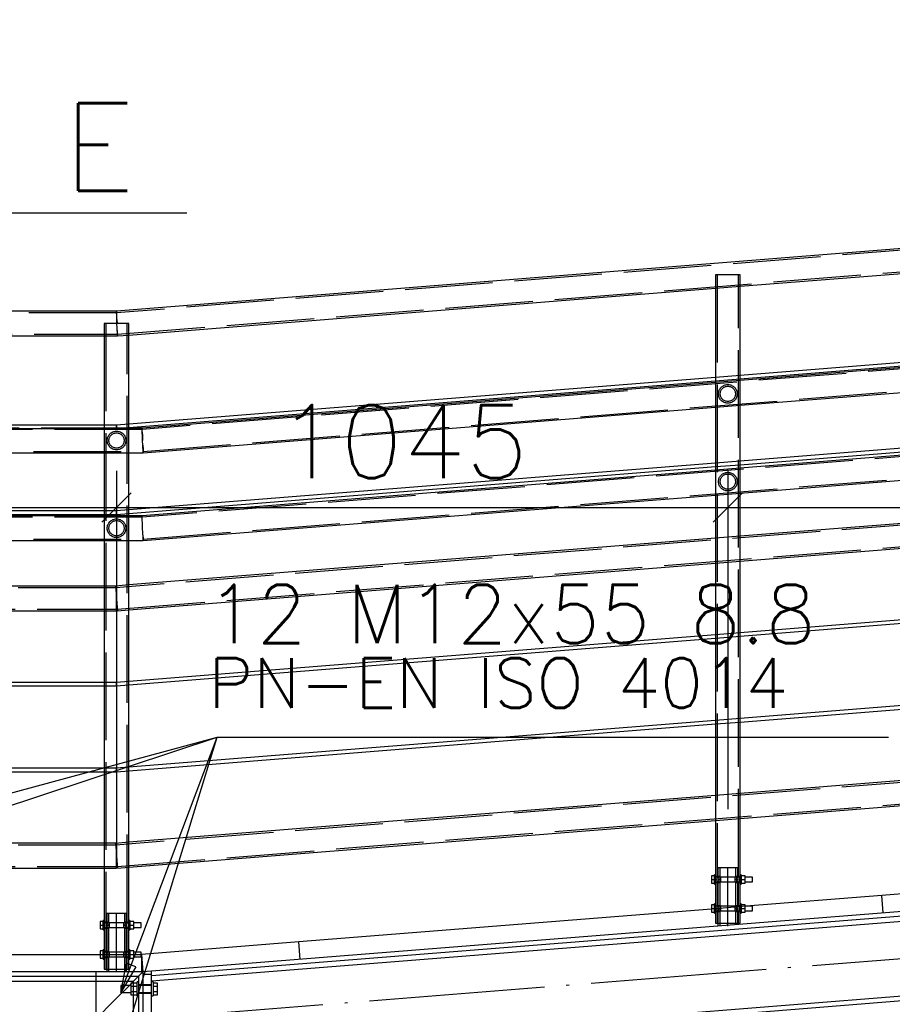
# Paper-space layout '450x700' of a CAD drawing. Header units: millimetres. Extents: x 0 to 420, y 0 to 695.
# Tile 62 of 86: x 231 to 261, y 418 to 451. Entities that reach past the tile are written whole.
import ezdxf

# ---------------------------------------------------------------- set-up
doc = ezdxf.new("R2010")
doc.units = ezdxf.units.MM
doc.linetypes.add('ACAD_ISO02W100', pattern=[15, 12, -3])
doc.linetypes.add('ACAD_ISO04W100', pattern=[30, 24, -3, 0, -3])
doc.layers.get('0').update_dxf_attribs({"linetype": 'CONTINUOUS'})
doc.layers.add('AS_DIM_ON', color=7, linetype='CONTINUOUS')
doc.layers.add('AS_INS_ON', color=7, linetype='CONTINUOUS')
doc.styles.add('PB_CalloutText_Small', font='txt.shx', dxfattribs={"height": 3})
doc.styles.add('ROMANS', font='romans')
doc.styles.add('Simplex.shx', font='simplex.shx', dxfattribs={"height": 2})

psp = doc.layouts.new('450x700')

# ---------------------------------------------------------------- linework, layer by layer
at = {"linetype": 'Continuous', "ltscale": 0.25}
for p, q in [((359.11, 451.3), (234.11, 441.333)), ((255.434, 442.183), (275.386, 443.774)), ((255.434, 439.136), (255.434, 442.183)), ((234.534, 440.516), (254.586, 442.115)), ((254.586, 442.115), (254.586, 439.068)), ((234.11, 441.333), (205.01, 441.333)), ((234.111, 441.301), (234.11, 441.333)), ((234.115, 441.209), (234.111, 441.301)), ((234.115, 441.209), (234.113, 441.247)), ((234.12, 441.071), (234.115, 441.209)), ((234.12, 441.071), (234.116, 441.168)), ((234.126, 440.909), (234.12, 441.071)), ((234.126, 440.909), (234.12, 441.071)), ((220.205, 440.485), (233.686, 440.485)), ((233.686, 440.485), (233.686, 437.436)), ((234.534, 437.47), (234.534, 440.516)), ((275.386, 440.727), (255.434, 439.136)), ((255.434, 439.016), (275.386, 440.607)), ((275.386, 440.554), (255.434, 438.963)), ((255.434, 438.113), (275.386, 439.704)), ((254.586, 439.068), (234.534, 437.47)), ((234.534, 437.349), (254.586, 438.948)), ((254.586, 438.896), (234.986, 437.333)), ((254.586, 438.948), (254.586, 436.135)), ((255.434, 436.203), (255.434, 439.016)), ((235.02, 436.485), (254.586, 438.045)), ((275.386, 437.794), (255.434, 436.203)), ((233.686, 437.436), (220.205, 437.436)), ((255.434, 436.082), (275.386, 437.673)), ((275.386, 437.554), (255.434, 435.963)), ((220.205, 437.316), (233.686, 437.316)), ((233.686, 437.316), (233.686, 434.502)), ((234.534, 434.536), (234.534, 437.349)), ((234.986, 437.333), (234.534, 437.333)), ((234.987, 437.301), (234.986, 437.333)), ((234.991, 437.209), (234.987, 437.301)), ((234.991, 437.209), (234.987, 437.301)), ((234.996, 437.071), (234.991, 437.209)), ((235.003, 436.909), (234.996, 437.071)), ((235.009, 436.747), (235.003, 436.909)), ((235.009, 436.747), (235.003, 436.909)), ((235.015, 436.609), (235.009, 436.747)), ((220.205, 436.485), (233.686, 436.485)), ((234.534, 436.485), (235.019, 436.485)), ((235.018, 436.517), (235.015, 436.609)), ((235.017, 436.56), (235.015, 436.609)), ((235.015, 436.609), (235.018, 436.517)), ((235.018, 436.517), (235.02, 436.485)), ((235.019, 436.485), (235.018, 436.517)), ((255.434, 435.113), (275.386, 436.704)), ((254.586, 436.135), (234.534, 434.536)), ((255.434, 433.635), (255.434, 436.082)), ((234.534, 434.416), (254.586, 436.015)), ((254.586, 435.896), (234.986, 434.333)), ((254.586, 436.015), (254.586, 433.567)), ((275.386, 435.226), (255.434, 433.635)), ((235.02, 433.485), (254.586, 435.045)), ((233.686, 434.502), (220.205, 434.502)), ((220.205, 434.382), (233.686, 434.382)), ((233.686, 434.382), (233.686, 431.933)), ((234.534, 431.968), (234.534, 434.416)), ((233.686, 434.333), (220.205, 434.333)), ((234.986, 434.333), (234.534, 434.333)), ((234.987, 434.301), (234.986, 434.333)), ((234.991, 434.209), (234.987, 434.301)), ((234.991, 434.209), (234.987, 434.301)), ((234.996, 434.071), (234.991, 434.209)), ((235.003, 433.909), (234.996, 434.071)), ((255.434, 432.784), (275.386, 434.375)), ((235.009, 433.747), (235.003, 433.909)), ((235.009, 433.747), (235.003, 433.909)), ((235.015, 433.609), (235.009, 433.747)), ((220.205, 433.485), (233.686, 433.485)), ((254.586, 433.567), (234.534, 431.968)), ((234.534, 433.485), (235.019, 433.485)), ((235.018, 433.517), (235.015, 433.609)), ((235.017, 433.56), (235.015, 433.609)), ((235.015, 433.609), (235.018, 433.517)), ((235.018, 433.531), (235.017, 433.56)), ((235.018, 433.517), (235.02, 433.485)), ((235.019, 433.485), (235.018, 433.517)), ((234.534, 431.117), (254.586, 432.716)), ((254.586, 432.716), (254.586, 430.268)), ((255.434, 430.336), (255.434, 432.784)), ((233.686, 431.933), (220.205, 431.933)), ((275.386, 431.927), (255.434, 430.336)), ((255.434, 430.216), (275.386, 431.807)), ((220.205, 431.085), (233.686, 431.085)), ((233.686, 431.085), (233.686, 428.636)), ((234.534, 428.67), (234.534, 431.117)), ((254.586, 430.268), (234.534, 428.67)), ((234.534, 428.549), (254.586, 430.148)), ((254.586, 430.148), (254.586, 427.335)), ((255.434, 427.403), (255.434, 430.216)), ((275.386, 428.994), (255.434, 427.403)), ((359.709, 428.676), (235.31, 418.757)), ((255.434, 427.282), (275.386, 428.873)), ((233.686, 428.636), (220.205, 428.636)), ((220.205, 428.516), (233.686, 428.516)), ((233.686, 428.516), (233.686, 425.702)), ((234.534, 425.736), (234.534, 428.549)), ((235.31, 418.608), (359.709, 428.528)), ((254.586, 427.335), (234.534, 425.736)), ((234.534, 425.616), (254.586, 427.215)), ((254.586, 427.215), (254.586, 424.767)), ((255.434, 424.835), (255.434, 427.282)), ((275.386, 426.426), (255.434, 424.835)), ((233.686, 425.702), (220.205, 425.702)), ((220.205, 425.582), (233.686, 425.582)), ((233.686, 425.582), (233.686, 423.133)), ((234.534, 423.168), (234.534, 425.616)), ((359.709, 425.615), (235.31, 415.695)), ((255.434, 423.984), (275.386, 425.575)), ((254.586, 424.767), (234.534, 423.168)), ((255.434, 422.059), (255.434, 423.984)), ((234.534, 422.317), (254.586, 423.916)), ((254.586, 423.916), (254.586, 422.059)), ((235.31, 418.428), (297.476, 423.385)), ((233.686, 423.133), (220.205, 423.133)), ((220.205, 422.285), (233.686, 422.285)), ((233.686, 422.285), (233.686, 420.493)), ((234.534, 420.493), (234.534, 422.317)), ((275.248, 422.543), (260.278, 421.35)), ((254.554, 422.024), (254.448, 422.024)), ((254.448, 422.024), (254.448, 421.899)), ((254.586, 422.059), (254.554, 422.059)), ((254.554, 422.056), (254.554, 422.059)), ((254.554, 422.047), (254.554, 422.056)), ((254.554, 422.032), (254.554, 422.047)), ((254.554, 422.013), (254.554, 422.032)), ((254.554, 421.988), (254.554, 422.013)), ((254.554, 421.961), (254.554, 421.988)), ((254.554, 421.931), (254.554, 421.961)), ((254.554, 421.899), (254.554, 421.931)), ((254.586, 422.059), (254.586, 422.056)), ((254.586, 422.056), (254.586, 422.047)), ((254.586, 422.047), (254.586, 422.032)), ((254.586, 422.032), (254.586, 422.013)), ((254.586, 422.013), (254.586, 421.988)), ((254.586, 421.999), (254.6, 421.97)), ((254.586, 421.988), (254.586, 421.961)), ((254.595, 421.979), (254.586, 421.979)), ((254.586, 421.961), (254.586, 421.931)), ((254.586, 421.931), (254.586, 421.899)), ((254.6, 421.97), (254.606, 421.899)), ((255.414, 421.899), (255.42, 421.97)), ((255.42, 421.97), (255.434, 421.999)), ((255.434, 421.979), (255.424, 421.979)), ((255.466, 422.059), (255.434, 422.059)), ((255.434, 422.056), (255.434, 422.059)), ((255.434, 422.047), (255.434, 422.056)), ((255.434, 422.032), (255.434, 422.047)), ((255.434, 422.013), (255.434, 422.032)), ((255.434, 421.988), (255.434, 422.013)), ((255.434, 421.961), (255.434, 421.988)), ((255.434, 421.931), (255.434, 421.961)), ((255.434, 421.899), (255.434, 421.931)), ((255.466, 422.059), (255.466, 422.056)), ((255.466, 422.056), (255.466, 422.047)), ((255.466, 422.047), (255.466, 422.032)), ((255.466, 422.032), (255.466, 422.013)), ((255.602, 422.024), (255.466, 422.024)), ((255.466, 422.013), (255.466, 421.988)), ((255.466, 421.988), (255.466, 421.961)), ((255.466, 421.961), (255.466, 421.931)), ((255.466, 421.931), (255.466, 421.899)), ((255.602, 421.899), (255.602, 422.024)), ((255.854, 421.979), (255.602, 421.979)), ((255.854, 421.973), (255.854, 421.979)), ((255.854, 421.956), (255.854, 421.973)), ((255.854, 421.93), (255.854, 421.956)), ((255.854, 421.899), (255.854, 421.93)), ((254.448, 421.899), (254.554, 421.899)), ((254.448, 421.899), (254.448, 421.775)), ((254.448, 421.775), (254.554, 421.775)), ((254.554, 421.868), (254.554, 421.899)), ((254.554, 421.838), (254.554, 421.868)), ((254.554, 421.811), (254.554, 421.838)), ((254.554, 421.786), (254.554, 421.811)), ((254.554, 421.766), (254.554, 421.786)), ((254.554, 421.752), (254.554, 421.766)), ((254.554, 421.743), (254.554, 421.752)), ((254.554, 421.739), (254.554, 421.743)), ((254.554, 421.739), (254.586, 421.739)), ((254.586, 421.899), (254.586, 421.868)), ((254.586, 421.868), (254.586, 421.838)), ((254.586, 421.838), (254.586, 421.811)), ((254.6, 421.829), (254.586, 421.799)), ((254.586, 421.819), (254.595, 421.819)), ((254.586, 421.811), (254.586, 421.786)), ((254.586, 421.786), (254.586, 421.766)), ((254.586, 421.766), (254.586, 421.752)), ((254.586, 421.752), (254.586, 421.743)), ((254.586, 421.743), (254.586, 421.739)), ((254.586, 421.739), (254.586, 421.059)), ((254.606, 421.899), (254.6, 421.829)), ((255.42, 421.829), (255.414, 421.899)), ((255.434, 421.799), (255.42, 421.829)), ((255.424, 421.819), (255.434, 421.819)), ((255.434, 421.868), (255.434, 421.899)), ((255.434, 421.838), (255.434, 421.868)), ((255.434, 421.811), (255.434, 421.838)), ((255.434, 421.786), (255.434, 421.811)), ((255.434, 421.766), (255.434, 421.786)), ((255.434, 421.752), (255.434, 421.766)), ((255.434, 421.743), (255.434, 421.752)), ((255.434, 421.739), (255.434, 421.743)), ((255.434, 421.739), (255.466, 421.739)), ((255.434, 421.059), (255.434, 421.739)), ((255.466, 421.899), (255.602, 421.899)), ((255.466, 421.899), (255.466, 421.868)), ((255.466, 421.868), (255.466, 421.838)), ((255.466, 421.838), (255.466, 421.811)), ((255.466, 421.811), (255.466, 421.786)), ((255.466, 421.786), (255.466, 421.766)), ((255.466, 421.775), (255.602, 421.775)), ((255.466, 421.766), (255.466, 421.752)), ((255.466, 421.752), (255.466, 421.743)), ((255.466, 421.743), (255.466, 421.739)), ((255.602, 421.775), (255.602, 421.899)), ((255.602, 421.819), (255.854, 421.819)), ((255.854, 421.869), (255.854, 421.899)), ((255.854, 421.843), (255.854, 421.869)), ((255.854, 421.826), (255.854, 421.843)), ((255.854, 421.819), (255.854, 421.826)), ((260.278, 421.35), (255.635, 420.979)), ((260.326, 420.752), (260.278, 421.35)), ((254.554, 421.024), (254.448, 421.024)), ((254.448, 421.024), (254.448, 420.899)), ((254.586, 421.059), (254.554, 421.059)), ((254.554, 421.056), (254.554, 421.059)), ((254.554, 421.047), (254.554, 421.056)), ((254.554, 421.032), (254.554, 421.047)), ((254.554, 421.013), (254.554, 421.032)), ((254.554, 420.988), (254.554, 421.013)), ((254.554, 420.961), (254.554, 420.988)), ((254.554, 420.931), (254.554, 420.961)), ((254.554, 420.899), (254.554, 420.931)), ((254.586, 421.059), (254.586, 421.056)), ((254.586, 421.056), (254.586, 421.047)), ((254.586, 421.047), (254.586, 421.032)), ((254.586, 421.032), (254.586, 421.013)), ((254.586, 421.013), (254.586, 420.988)), ((254.586, 420.999), (254.6, 420.97)), ((254.586, 420.988), (254.586, 420.961)), ((254.595, 420.979), (254.586, 420.979)), ((254.586, 420.961), (254.586, 420.931)), ((254.586, 420.931), (254.586, 420.899)), ((254.6, 420.97), (254.606, 420.899)), ((255.414, 420.899), (255.42, 420.97)), ((255.42, 420.97), (255.434, 420.999)), ((255.434, 420.979), (255.424, 420.979)), ((255.466, 421.059), (255.434, 421.059)), ((255.434, 421.056), (255.434, 421.059)), ((255.434, 421.047), (255.434, 421.056)), ((255.434, 421.032), (255.434, 421.047)), ((255.434, 421.013), (255.434, 421.032)), ((255.434, 420.988), (255.434, 421.013)), ((255.434, 420.961), (255.434, 420.988)), ((255.434, 420.931), (255.434, 420.961)), ((255.434, 420.899), (255.434, 420.931)), ((255.466, 421.059), (255.466, 421.056)), ((255.466, 421.056), (255.466, 421.047)), ((255.466, 421.047), (255.466, 421.032)), ((255.466, 421.032), (255.466, 421.013)), ((255.602, 421.024), (255.466, 421.024)), ((255.466, 421.013), (255.466, 420.988)), ((255.466, 420.988), (255.466, 420.961)), ((255.466, 420.961), (255.466, 420.931)), ((255.466, 420.931), (255.466, 420.899)), ((255.602, 420.899), (255.602, 421.024)), ((255.854, 420.979), (255.602, 420.979)), ((255.854, 420.973), (255.854, 420.979)), ((255.854, 420.956), (255.854, 420.973)), ((255.854, 420.93), (255.854, 420.956)), ((255.854, 420.899), (255.854, 420.93)), ((235.31, 415.876), (297.678, 420.849)), ((254.448, 420.885), (240.341, 419.76)), ((254.448, 420.899), (254.554, 420.899)), ((254.448, 420.899), (254.448, 420.775)), ((254.448, 420.775), (254.554, 420.775)), ((254.554, 420.868), (254.554, 420.899)), ((254.554, 420.838), (254.554, 420.868)), ((254.554, 420.811), (254.554, 420.838)), ((254.554, 420.786), (254.554, 420.811)), ((254.554, 420.766), (254.554, 420.786)), ((254.554, 420.752), (254.554, 420.766)), ((254.554, 420.743), (254.554, 420.752)), ((254.554, 420.739), (254.554, 420.743)), ((254.554, 420.739), (254.586, 420.739)), ((254.586, 420.899), (254.586, 420.868)), ((254.586, 420.868), (254.586, 420.838)), ((254.586, 420.838), (254.586, 420.811)), ((254.6, 420.829), (254.586, 420.799)), ((254.586, 420.819), (254.595, 420.819)), ((254.586, 420.811), (254.586, 420.786)), ((254.586, 420.786), (254.586, 420.766)), ((254.586, 420.766), (254.586, 420.752)), ((254.586, 420.752), (254.586, 420.743)), ((254.586, 420.743), (254.586, 420.739)), ((254.586, 420.739), (254.586, 420.399)), ((254.606, 420.899), (254.6, 420.829)), ((255.42, 420.829), (255.414, 420.899)), ((255.434, 420.799), (255.42, 420.829)), ((255.424, 420.819), (255.434, 420.819)), ((255.434, 420.868), (255.434, 420.899)), ((255.434, 420.838), (255.434, 420.868)), ((255.434, 420.811), (255.434, 420.838)), ((255.434, 420.786), (255.434, 420.811)), ((255.434, 420.766), (255.434, 420.786)), ((255.434, 420.752), (255.434, 420.766)), ((255.434, 420.743), (255.434, 420.752)), ((255.434, 420.739), (255.434, 420.743)), ((255.434, 420.739), (255.466, 420.739)), ((255.434, 420.399), (255.434, 420.739)), ((255.466, 420.899), (255.602, 420.899)), ((255.466, 420.899), (255.466, 420.868)), ((255.466, 420.868), (255.466, 420.838)), ((255.466, 420.838), (255.466, 420.811)), ((255.466, 420.811), (255.466, 420.786)), ((255.466, 420.786), (255.466, 420.766)), ((255.466, 420.775), (255.602, 420.775)), ((255.466, 420.766), (255.466, 420.752)), ((255.466, 420.752), (255.466, 420.743)), ((255.466, 420.743), (255.466, 420.739)), ((255.602, 420.775), (255.602, 420.899)), ((255.602, 420.819), (255.854, 420.819)), ((255.854, 420.869), (255.854, 420.899)), ((255.854, 420.843), (255.854, 420.869)), ((255.854, 420.826), (255.854, 420.843)), ((255.854, 420.819), (255.854, 420.826)), ((233.654, 420.457), (233.548, 420.457)), ((233.548, 420.457), (233.548, 420.333)), ((233.548, 420.333), (233.654, 420.333)), ((233.548, 420.333), (233.548, 420.208)), ((233.686, 420.493), (233.654, 420.493)), ((233.654, 420.49), (233.654, 420.493)), ((233.654, 420.481), (233.654, 420.49)), ((233.654, 420.466), (233.654, 420.481)), ((233.654, 420.446), (233.654, 420.466)), ((233.654, 420.422), (233.654, 420.446)), ((233.654, 420.394), (233.654, 420.422)), ((233.654, 420.364), (233.654, 420.394)), ((233.654, 420.333), (233.654, 420.364)), ((233.654, 420.302), (233.654, 420.333)), ((233.654, 420.272), (233.654, 420.302)), ((233.654, 420.244), (233.654, 420.272)), ((233.654, 420.22), (233.654, 420.244)), ((233.686, 420.493), (233.686, 420.49)), ((233.686, 420.49), (233.686, 420.481)), ((233.686, 420.481), (233.686, 420.466)), ((233.686, 420.466), (233.686, 420.446)), ((233.686, 420.446), (233.686, 420.422)), ((233.686, 420.433), (233.7, 420.404)), ((233.686, 420.422), (233.686, 420.394)), ((233.695, 420.413), (233.686, 420.413)), ((233.686, 420.394), (233.686, 420.364)), ((233.686, 420.364), (233.686, 420.333)), ((233.686, 420.333), (233.686, 420.302)), ((233.686, 420.302), (233.686, 420.272)), ((233.686, 420.272), (233.686, 420.244)), ((233.7, 420.262), (233.686, 420.233)), ((233.686, 420.253), (233.695, 420.253)), ((233.686, 420.244), (233.686, 420.22)), ((233.7, 420.404), (233.706, 420.333)), ((233.706, 420.333), (233.7, 420.262)), ((234.514, 420.333), (234.52, 420.404)), ((234.52, 420.262), (234.514, 420.333)), ((234.52, 420.404), (234.534, 420.433)), ((234.534, 420.233), (234.52, 420.262)), ((234.524, 420.413), (234.534, 420.433)), ((234.534, 420.413), (234.524, 420.413)), ((234.524, 420.253), (234.534, 420.253)), ((234.566, 420.493), (234.534, 420.493)), ((234.534, 420.49), (234.534, 420.493)), ((234.534, 420.481), (234.534, 420.49)), ((234.534, 420.466), (234.534, 420.481)), ((234.534, 420.446), (234.534, 420.466)), ((234.534, 420.422), (234.534, 420.446)), ((234.534, 420.394), (234.534, 420.422)), ((234.534, 420.364), (234.534, 420.394)), ((234.534, 420.333), (234.534, 420.364)), ((234.534, 420.302), (234.534, 420.333)), ((234.534, 420.272), (234.534, 420.302)), ((234.534, 420.244), (234.534, 420.272)), ((234.534, 420.22), (234.534, 420.244)), ((234.566, 420.493), (234.566, 420.49)), ((234.566, 420.49), (234.566, 420.481)), ((234.566, 420.481), (234.566, 420.466)), ((234.566, 420.466), (234.566, 420.446)), ((234.702, 420.457), (234.566, 420.457)), ((234.566, 420.446), (234.566, 420.422)), ((234.566, 420.422), (234.566, 420.394)), ((234.566, 420.394), (234.566, 420.364)), ((234.566, 420.364), (234.566, 420.333)), ((234.566, 420.333), (234.702, 420.333)), ((234.566, 420.333), (234.566, 420.302)), ((234.566, 420.302), (234.566, 420.272)), ((234.566, 420.272), (234.566, 420.244)), ((234.566, 420.244), (234.566, 420.22)), ((234.702, 420.333), (234.702, 420.457)), ((234.954, 420.413), (234.702, 420.413)), ((234.702, 420.208), (234.702, 420.333)), ((234.702, 420.253), (234.954, 420.253)), ((234.954, 420.407), (234.954, 420.413)), ((234.954, 420.389), (234.954, 420.407)), ((234.954, 420.364), (234.954, 420.389)), ((234.954, 420.333), (234.954, 420.364)), ((234.954, 420.302), (234.954, 420.333)), ((234.954, 420.276), (234.954, 420.302)), ((234.954, 420.259), (234.954, 420.276)), ((234.954, 420.253), (234.954, 420.259)), ((254.586, 420.399), (254.618, 420.399)), ((254.618, 420.399), (254.71, 420.399)), ((254.673, 420.399), (254.673, 420.301)), ((254.71, 420.399), (254.847, 420.399)), ((254.847, 420.399), (255.01, 420.399)), ((255.01, 420.399), (255.172, 420.399)), ((255.172, 420.399), (255.309, 420.399)), ((255.309, 420.399), (255.401, 420.399)), ((255.347, 420.355), (255.347, 420.399)), ((255.401, 420.399), (255.434, 420.399)), ((233.548, 420.208), (233.654, 420.208)), ((233.654, 420.2), (233.654, 420.22)), ((233.654, 420.185), (233.654, 420.2)), ((233.654, 420.176), (233.654, 420.185)), ((233.654, 420.173), (233.654, 420.176)), ((233.654, 420.173), (233.686, 420.173)), ((233.686, 420.22), (233.686, 420.2)), ((233.686, 420.2), (233.686, 420.185)), ((233.686, 420.185), (233.686, 420.176)), ((233.686, 420.176), (233.686, 420.173)), ((233.686, 420.173), (233.686, 419.493)), ((234.534, 420.2), (234.534, 420.22)), ((234.534, 420.185), (234.534, 420.2)), ((234.534, 420.176), (234.534, 420.185)), ((234.534, 420.173), (234.534, 420.176)), ((234.534, 420.173), (234.566, 420.173)), ((234.534, 419.493), (234.534, 420.173)), ((234.566, 420.22), (234.566, 420.2)), ((234.566, 420.208), (234.702, 420.208)), ((234.566, 420.2), (234.566, 420.185)), ((234.566, 420.185), (234.566, 420.176)), ((234.566, 420.176), (234.566, 420.173)), ((240.341, 419.76), (234.962, 419.331)), ((240.389, 419.162), (240.341, 419.76)), ((220.625, 419.333), (233.548, 419.333)), ((233.654, 419.457), (233.548, 419.457)), ((233.548, 419.457), (233.548, 419.333)), ((233.548, 419.333), (233.654, 419.333)), ((233.548, 419.333), (233.548, 419.208)), ((233.686, 419.493), (233.654, 419.493)), ((233.654, 419.49), (233.654, 419.493)), ((233.654, 419.481), (233.654, 419.49)), ((233.654, 419.466), (233.654, 419.481)), ((233.654, 419.446), (233.654, 419.466)), ((233.654, 419.422), (233.654, 419.446)), ((233.654, 419.394), (233.654, 419.422)), ((233.654, 419.364), (233.654, 419.394)), ((233.654, 419.333), (233.654, 419.364)), ((233.654, 419.302), (233.654, 419.333)), ((233.654, 419.272), (233.654, 419.302)), ((233.654, 419.244), (233.654, 419.272)), ((233.654, 419.22), (233.654, 419.244)), ((233.686, 419.493), (233.686, 419.49)), ((233.686, 419.49), (233.686, 419.481)), ((233.686, 419.481), (233.686, 419.466)), ((233.686, 419.466), (233.686, 419.446)), ((233.686, 419.446), (233.686, 419.422)), ((233.686, 419.433), (233.7, 419.404)), ((233.686, 419.422), (233.686, 419.394)), ((233.695, 419.413), (233.686, 419.413)), ((233.686, 419.394), (233.686, 419.364)), ((233.686, 419.364), (233.686, 419.333)), ((233.686, 419.333), (233.686, 419.302)), ((233.686, 419.302), (233.686, 419.272)), ((233.686, 419.272), (233.686, 419.244)), ((233.7, 419.262), (233.686, 419.233)), ((233.686, 419.253), (233.695, 419.253)), ((233.686, 419.244), (233.686, 419.22)), ((233.7, 419.404), (233.706, 419.333)), ((233.706, 419.333), (233.7, 419.262)), ((234.514, 419.333), (234.52, 419.404)), ((234.52, 419.262), (234.514, 419.333)), ((234.52, 419.404), (234.534, 419.433)), ((234.534, 419.233), (234.52, 419.262)), ((234.524, 419.413), (234.534, 419.433)), ((234.534, 419.413), (234.524, 419.413)), ((234.524, 419.253), (234.534, 419.253)), ((234.566, 419.493), (234.534, 419.493)), ((234.534, 419.49), (234.534, 419.493)), ((234.534, 419.481), (234.534, 419.49)), ((234.534, 419.466), (234.534, 419.481)), ((234.534, 419.446), (234.534, 419.466)), ((234.534, 419.422), (234.534, 419.446)), ((234.534, 419.394), (234.534, 419.422)), ((234.534, 419.364), (234.534, 419.394)), ((234.534, 419.333), (234.534, 419.364)), ((234.534, 419.302), (234.534, 419.333)), ((234.534, 419.272), (234.534, 419.302)), ((234.534, 419.244), (234.534, 419.272)), ((234.534, 419.22), (234.534, 419.244)), ((234.566, 419.493), (234.566, 419.49)), ((234.566, 419.49), (234.566, 419.481)), ((234.566, 419.481), (234.566, 419.466)), ((234.566, 419.466), (234.566, 419.446)), ((234.702, 419.457), (234.566, 419.457)), ((234.566, 419.446), (234.566, 419.422)), ((234.566, 419.422), (234.566, 419.394)), ((234.566, 419.394), (234.566, 419.364)), ((234.566, 419.364), (234.566, 419.333)), ((234.566, 419.333), (234.702, 419.333)), ((234.566, 419.333), (234.566, 419.302)), ((234.566, 419.302), (234.566, 419.272)), ((234.566, 419.272), (234.566, 419.244)), ((234.566, 419.244), (234.566, 419.22)), ((234.702, 419.333), (234.702, 419.457)), ((234.954, 419.413), (234.702, 419.413)), ((234.702, 419.208), (234.702, 419.333)), ((234.702, 419.253), (234.954, 419.253)), ((234.954, 419.407), (234.954, 419.413)), ((234.954, 419.389), (234.954, 419.407)), ((234.954, 419.364), (234.954, 419.389)), ((234.954, 419.333), (234.954, 419.364)), ((234.954, 419.333), (234.962, 419.333)), ((234.954, 419.302), (234.954, 419.333)), ((234.954, 419.276), (234.954, 419.302)), ((234.954, 419.259), (234.954, 419.276)), ((234.954, 419.253), (234.954, 419.259)), ((234.962, 419.333), (234.962, 418.733)), ((234.962, 419.331), (235.01, 418.733)), ((233.548, 419.208), (233.654, 419.208)), ((233.654, 419.2), (233.654, 419.22)), ((233.654, 419.185), (233.654, 419.2)), ((233.654, 419.176), (233.654, 419.185)), ((233.654, 419.173), (233.654, 419.176)), ((233.654, 419.173), (233.686, 419.173)), ((233.686, 419.22), (233.686, 419.2)), ((233.686, 419.2), (233.686, 419.185)), ((233.686, 419.185), (233.686, 419.176)), ((233.686, 419.176), (233.686, 419.173)), ((233.686, 419.173), (233.686, 418.833)), ((234.534, 419.2), (234.534, 419.22)), ((234.534, 419.185), (234.534, 419.2)), ((234.534, 419.176), (234.534, 419.185)), ((234.534, 419.173), (234.534, 419.176)), ((234.534, 419.173), (234.566, 419.173)), ((234.534, 418.833), (234.534, 419.173)), ((234.566, 419.22), (234.566, 419.2)), ((234.566, 419.208), (234.702, 419.208)), ((234.566, 419.2), (234.566, 419.185)), ((234.566, 419.185), (234.566, 419.176)), ((234.566, 419.176), (234.566, 419.173)), ((235.01, 418.733), (205.01, 418.733)), ((205.158, 418.585), (234.862, 418.585)), ((233.686, 418.833), (233.718, 418.833)), ((233.718, 418.833), (233.81, 418.833)), ((233.773, 418.833), (233.773, 418.733)), ((233.81, 418.833), (233.947, 418.833)), ((233.947, 418.833), (234.11, 418.833)), ((234.11, 418.833), (234.272, 418.833)), ((234.272, 418.833), (234.409, 418.833)), ((234.409, 418.833), (234.501, 418.833)), ((234.447, 418.733), (234.447, 418.833)), ((234.501, 418.833), (234.534, 418.833)), ((234.809, 418.532), (234.862, 418.585)), ((234.862, 418.585), (235.01, 418.733)), ((234.862, 418.585), (234.862, 407.6)), ((235.31, 418.757), (235.01, 418.733)), ((235.01, 418.733), (235.01, 418.647)), ((235.31, 418.647), (235.01, 418.647)), ((235.01, 418.647), (235.01, 415.657)), ((235.31, 418.608), (235.31, 418.757)), ((235.31, 415.657), (235.31, 418.608)), ((234.682, 418.405), (205.338, 418.405)), ((234.596, 418.272), (234.26, 418.272)), ((234.26, 418.272), (234.26, 418.263)), ((234.26, 418.263), (234.26, 418.237)), ((234.26, 418.237), (234.26, 418.198)), ((234.548, 418.272), (234.596, 418.319)), ((234.812, 418.352), (234.596, 418.352)), ((234.596, 418.352), (234.596, 418.252)), ((234.596, 418.252), (234.812, 418.252)), ((234.596, 418.252), (234.596, 418.052)), ((234.629, 418.352), (234.682, 418.405)), ((234.682, 418.405), (234.809, 418.532)), ((234.682, 418.405), (234.682, 418.352)), ((234.862, 418.392), (234.812, 418.392)), ((234.812, 418.387), (234.812, 418.392)), ((234.812, 418.373), (234.812, 418.387)), ((234.812, 418.351), (234.812, 418.373)), ((234.812, 418.321), (234.812, 418.351)), ((234.812, 418.285), (234.812, 418.321)), ((234.812, 418.244), (234.812, 418.285)), ((234.812, 418.199), (234.812, 418.244)), ((235.36, 418.392), (235.31, 418.392)), ((235.36, 418.392), (235.36, 418.387)), ((235.36, 418.387), (235.36, 418.373)), ((235.36, 418.373), (235.36, 418.351)), ((235.51, 418.352), (235.36, 418.352)), ((235.36, 418.351), (235.36, 418.321)), ((235.36, 418.321), (235.36, 418.285)), ((235.36, 418.285), (235.36, 418.244)), ((235.36, 418.252), (235.51, 418.252)), ((235.36, 418.244), (235.36, 418.199)), ((235.51, 418.252), (235.51, 418.352)), ((235.51, 418.052), (235.51, 418.252)), ((232.138, 415.861), (234.308, 418.032)), ((234.26, 418.198), (234.26, 418.152)), ((234.26, 418.152), (234.26, 418.106)), ((234.26, 418.106), (234.26, 418.067)), ((234.26, 418.067), (234.26, 418.041)), ((234.26, 418.041), (234.26, 418.032)), ((234.26, 418.032), (234.596, 418.032)), ((234.812, 418.052), (234.596, 418.052)), ((234.596, 418.052), (234.596, 417.951)), ((234.596, 417.951), (234.812, 417.951)), ((234.682, 417.951), (234.682, 417.352)), ((234.812, 418.152), (234.812, 418.199)), ((234.812, 418.105), (234.812, 418.152)), ((234.812, 418.06), (234.812, 418.105)), ((234.812, 418.018), (234.812, 418.06)), ((234.812, 417.982), (234.812, 418.018)), ((234.812, 417.952), (234.812, 417.982)), ((234.812, 417.93), (234.812, 417.952)), ((234.812, 417.916), (234.812, 417.93)), ((234.812, 417.912), (234.812, 417.916)), ((234.812, 417.912), (234.862, 417.912)), ((235.31, 417.912), (235.36, 417.912)), ((235.36, 418.199), (235.36, 418.152)), ((235.36, 418.152), (235.36, 418.105)), ((235.36, 418.105), (235.36, 418.06)), ((235.36, 418.06), (235.36, 418.018)), ((235.51, 418.052), (235.36, 418.052)), ((235.36, 418.018), (235.36, 417.982)), ((235.36, 417.982), (235.36, 417.952)), ((235.36, 417.952), (235.36, 417.93)), ((235.36, 417.951), (235.51, 417.951)), ((235.36, 417.93), (235.36, 417.916)), ((235.36, 417.916), (235.36, 417.912)), ((235.51, 417.951), (235.51, 418.052))]:
    psp.add_line(p, q, dxfattribs=at)
at = {"color": 84, "linetype": 'ACAD_ISO02W100', "ltscale": 0.25}
for p, q in [((359.112, 451.242), (234.112, 441.275)), ((234.141, 440.543), (338.576, 448.87)), ((359.985, 447.254), (234.988, 437.287)), ((235.018, 436.531), (360.017, 446.498)), ((235.018, 433.531), (360.017, 443.498)), ((337.786, 442.484), (234.988, 434.287)), ((254.618, 442.574), (254.586, 442.574)), ((254.586, 442.574), (254.586, 442.115)), ((254.71, 442.574), (254.618, 442.574)), ((254.644, 442.574), (254.644, 421.999)), ((254.847, 442.574), (254.71, 442.574)), ((255.01, 442.574), (254.847, 442.574)), ((255.172, 442.574), (255.01, 442.574)), ((255.309, 442.574), (255.172, 442.574)), ((255.401, 442.574), (255.309, 442.574)), ((255.376, 421.999), (255.376, 442.574)), ((255.434, 442.574), (255.401, 442.574)), ((255.434, 442.183), (255.434, 442.574)), ((254.586, 442.115), (255.434, 442.183)), ((359.095, 441.842), (234.081, 431.874)), ((234.112, 441.275), (205.012, 441.275)), ((234.11, 441.333), (234.111, 441.301)), ((234.112, 441.275), (234.113, 441.247)), ((234.113, 441.247), (234.112, 441.275)), ((234.112, 441.275), (234.113, 441.247)), ((233.718, 440.909), (233.686, 440.909)), ((233.686, 440.909), (233.686, 440.485)), ((233.81, 440.909), (233.718, 440.909)), ((233.744, 440.909), (233.744, 420.433)), ((233.947, 440.909), (233.81, 440.909)), ((234.11, 440.909), (233.947, 440.909)), ((234.127, 440.909), (234.11, 440.909)), ((234.121, 441.049), (234.127, 440.909)), ((234.133, 440.747), (234.126, 440.909)), ((234.133, 440.747), (234.126, 440.909)), ((234.272, 440.909), (234.127, 440.909)), ((234.409, 440.909), (234.272, 440.909)), ((234.501, 440.909), (234.409, 440.909)), ((234.476, 420.433), (234.476, 440.909)), ((234.534, 440.909), (234.501, 440.909)), ((234.534, 440.516), (234.534, 440.909)), ((205.041, 440.543), (234.141, 440.543)), ((233.686, 440.485), (234.143, 440.485)), ((234.137, 440.65), (234.133, 440.747)), ((234.138, 440.609), (234.133, 440.747)), ((234.142, 440.517), (234.138, 440.609)), ((234.14, 440.571), (234.138, 440.609)), ((234.14, 440.571), (234.141, 440.543)), ((234.14, 440.571), (234.141, 440.543)), ((234.143, 440.485), (234.142, 440.517)), ((234.142, 440.517), (234.143, 440.485)), ((234.143, 440.485), (234.534, 440.516)), ((234.139, 431.144), (338.576, 439.472)), ((255.434, 439.136), (254.586, 439.068)), ((255.434, 439.016), (255.434, 439.136)), ((254.586, 439.068), (254.586, 438.948)), ((254.586, 438.948), (255.434, 439.016)), ((255.434, 438.963), (254.586, 438.896)), ((254.586, 438.045), (255.434, 438.113)), ((234.11, 437.436), (233.686, 437.436)), ((233.686, 437.436), (233.686, 437.316)), ((234.534, 437.47), (234.105, 437.435)), ((234.105, 437.435), (234.106, 437.418)), ((234.106, 437.418), (234.11, 437.376)), ((234.11, 437.418), (234.11, 437.436)), ((234.11, 437.376), (234.11, 437.418)), ((234.534, 437.349), (234.534, 437.47)), ((234.534, 437.333), (204.986, 437.333)), ((234.988, 437.287), (204.988, 437.287)), ((233.686, 437.316), (234.11, 437.316)), ((234.11, 437.376), (234.113, 437.333)), ((234.11, 437.333), (234.11, 437.376)), ((234.11, 437.316), (234.11, 437.333)), ((234.113, 437.333), (234.114, 437.316)), ((234.114, 437.316), (234.534, 437.349)), ((234.986, 437.333), (234.987, 437.301)), ((234.992, 437.176), (234.991, 437.209)), ((234.991, 437.209), (234.996, 437.071)), ((234.997, 437.054), (234.992, 437.176)), ((234.996, 437.071), (234.997, 437.054)), ((235.003, 436.909), (234.997, 437.054)), ((234.997, 437.054), (235.003, 436.909)), ((235.013, 436.642), (235.009, 436.747)), ((235.009, 436.747), (235.015, 436.609)), ((205.018, 436.531), (235.018, 436.531)), ((233.686, 436.485), (234.534, 436.485)), ((235.015, 436.609), (235.013, 436.642)), ((255.434, 436.203), (254.586, 436.135)), ((254.586, 436.135), (254.586, 436.015)), ((254.586, 436.015), (255.434, 436.082)), ((255.434, 436.082), (255.434, 436.203)), ((255.434, 435.963), (254.586, 435.896)), ((254.586, 435.045), (255.434, 435.113)), ((234.11, 434.502), (233.686, 434.502)), ((233.686, 434.502), (233.686, 434.382)), ((233.686, 434.382), (234.11, 434.382)), ((234.534, 434.536), (234.105, 434.502)), ((234.105, 434.502), (234.106, 434.485)), ((234.106, 434.485), (234.11, 434.442)), ((234.11, 434.485), (234.11, 434.502)), ((234.11, 434.442), (234.11, 434.485)), ((234.11, 434.442), (234.113, 434.4)), ((234.11, 434.4), (234.11, 434.442)), ((234.11, 434.382), (234.11, 434.4)), ((234.113, 434.4), (234.114, 434.382)), ((234.114, 434.382), (234.534, 434.416)), ((234.534, 434.416), (234.534, 434.536)), ((234.988, 434.287), (204.988, 434.287)), ((234.534, 434.333), (233.686, 434.333)), ((205.018, 433.531), (235.018, 433.531)), ((233.686, 433.485), (234.534, 433.485)), ((255.434, 433.635), (254.586, 433.567)), ((254.586, 433.567), (254.586, 432.716)), ((255.434, 432.784), (255.434, 433.635)), ((359.095, 433.042), (234.081, 423.074)), ((254.586, 432.716), (255.434, 432.784)), ((233.744, 431.875), (219.781, 431.875)), ((234.11, 431.933), (233.686, 431.933)), ((233.686, 431.933), (233.686, 431.085)), ((234.08, 431.875), (233.744, 431.875)), ((234.534, 431.968), (234.076, 431.932)), ((234.076, 431.932), (234.078, 431.899)), ((234.078, 431.899), (234.086, 431.808)), ((234.11, 431.875), (234.08, 431.875)), ((234.086, 431.808), (234.097, 431.671)), ((234.11, 431.901), (234.11, 431.933)), ((234.11, 431.809), (234.11, 431.901)), ((234.11, 431.671), (234.11, 431.809)), ((234.534, 431.117), (234.534, 431.968)), ((234.097, 431.671), (234.11, 431.509)), ((234.11, 431.509), (234.11, 431.671)), ((234.11, 431.509), (234.123, 431.347)), ((234.11, 431.347), (234.11, 431.509)), ((234.11, 431.209), (234.11, 431.347)), ((234.123, 431.347), (234.133, 431.21)), ((220.147, 431.143), (234.11, 431.143)), ((233.686, 431.085), (234.11, 431.085)), ((234.11, 431.117), (234.11, 431.209)), ((234.11, 431.085), (234.11, 431.117)), ((234.133, 431.21), (234.141, 431.118)), ((234.141, 431.118), (234.143, 431.086)), ((234.143, 431.086), (234.534, 431.117)), ((234.139, 422.344), (338.576, 430.672)), ((255.434, 430.336), (254.586, 430.268)), ((255.434, 430.216), (255.434, 430.336)), ((254.586, 430.268), (254.586, 430.148)), ((254.586, 430.148), (255.434, 430.216)), ((234.534, 428.67), (234.105, 428.635)), ((234.534, 428.549), (234.534, 428.67)), ((234.11, 428.636), (233.686, 428.636)), ((233.686, 428.636), (233.686, 428.516)), ((233.686, 428.516), (234.11, 428.516)), ((234.105, 428.635), (234.106, 428.618)), ((234.106, 428.618), (234.11, 428.576)), ((234.11, 428.618), (234.11, 428.636)), ((234.11, 428.576), (234.11, 428.618)), ((234.11, 428.576), (234.113, 428.533)), ((234.11, 428.533), (234.11, 428.576)), ((234.11, 428.516), (234.11, 428.533)), ((234.113, 428.533), (234.114, 428.516)), ((234.114, 428.516), (234.534, 428.549)), ((255.434, 427.403), (254.586, 427.335)), ((254.586, 427.335), (254.586, 427.215)), ((255.434, 427.282), (255.434, 427.403)), ((254.586, 427.215), (255.434, 427.282)), ((234.11, 425.702), (233.686, 425.702)), ((233.686, 425.702), (233.686, 425.582)), ((234.534, 425.736), (234.105, 425.702)), ((234.105, 425.702), (234.106, 425.685)), ((234.106, 425.685), (234.11, 425.642)), ((234.11, 425.685), (234.11, 425.702)), ((234.11, 425.642), (234.11, 425.685)), ((234.11, 425.642), (234.113, 425.6)), ((234.11, 425.6), (234.11, 425.642)), ((234.534, 425.616), (234.534, 425.736)), ((233.686, 425.582), (234.11, 425.582)), ((234.11, 425.582), (234.11, 425.6)), ((234.113, 425.6), (234.114, 425.582)), ((234.114, 425.582), (234.534, 425.616)), ((255.434, 424.835), (254.586, 424.767)), ((254.586, 424.767), (254.586, 423.916)), ((255.434, 423.984), (255.434, 424.835)), ((254.586, 423.916), (255.434, 423.984)), ((233.744, 423.075), (219.781, 423.075)), ((234.11, 423.133), (233.686, 423.133)), ((233.686, 423.133), (233.686, 422.285)), ((234.08, 423.075), (233.744, 423.075)), ((234.534, 423.168), (234.076, 423.132)), ((234.076, 423.132), (234.078, 423.099)), ((234.078, 423.099), (234.086, 423.008)), ((234.11, 423.075), (234.08, 423.075)), ((234.086, 423.008), (234.097, 422.871)), ((234.11, 423.101), (234.11, 423.133)), ((234.11, 423.009), (234.11, 423.101)), ((234.11, 422.871), (234.11, 423.009)), ((234.534, 422.317), (234.534, 423.168)), ((234.097, 422.871), (234.11, 422.709)), ((234.11, 422.709), (234.11, 422.871)), ((234.11, 422.709), (234.123, 422.547)), ((234.11, 422.547), (234.11, 422.709)), ((220.147, 422.343), (234.11, 422.343)), ((233.686, 422.285), (234.11, 422.285)), ((234.11, 422.409), (234.11, 422.547)), ((234.11, 422.317), (234.11, 422.409)), ((234.11, 422.285), (234.11, 422.317)), ((234.123, 422.547), (234.133, 422.41)), ((234.133, 422.41), (234.141, 422.318)), ((234.141, 422.318), (234.143, 422.286)), ((234.143, 422.286), (234.534, 422.317)), ((254.771, 422.299), (254.673, 422.299)), ((254.673, 422.299), (254.673, 421.999)), ((254.731, 422.299), (254.731, 421.999)), ((255.01, 422.299), (254.771, 422.299)), ((255.248, 422.299), (255.01, 422.299)), ((255.347, 422.299), (255.248, 422.299)), ((255.289, 421.999), (255.289, 422.299)), ((255.347, 421.999), (255.347, 422.299)), ((254.644, 421.999), (254.586, 421.999)), ((254.595, 421.979), (254.6, 421.97)), ((255.424, 421.979), (254.595, 421.979)), ((254.644, 421.999), (254.658, 421.97)), ((254.653, 421.979), (254.658, 421.97)), ((254.658, 421.97), (254.664, 421.899)), ((254.673, 421.999), (254.702, 421.97)), ((254.731, 421.999), (254.673, 421.999)), ((254.702, 421.97), (254.714, 421.899)), ((254.731, 421.999), (254.76, 421.97)), ((254.76, 421.97), (254.761, 421.969)), ((254.761, 421.969), (254.761, 421.899)), ((255.259, 421.97), (255.289, 421.999)), ((255.259, 421.97), (255.269, 421.979)), ((255.259, 421.969), (255.259, 421.97)), ((255.259, 421.899), (255.259, 421.969)), ((255.269, 421.979), (255.289, 421.999)), ((255.347, 421.999), (255.289, 421.999)), ((255.305, 421.899), (255.317, 421.97)), ((255.317, 421.97), (255.347, 421.999)), ((255.317, 421.97), (255.327, 421.979)), ((255.327, 421.979), (255.347, 421.999)), ((255.356, 421.899), (255.362, 421.97)), ((255.362, 421.97), (255.376, 421.999)), ((255.362, 421.97), (255.366, 421.979)), ((255.434, 421.999), (255.376, 421.999)), ((255.42, 421.97), (255.424, 421.979)), ((254.595, 421.819), (254.586, 421.799)), ((254.586, 421.799), (254.644, 421.799)), ((254.6, 421.829), (254.595, 421.819)), ((254.595, 421.819), (255.424, 421.819)), ((254.658, 421.829), (254.644, 421.799)), ((254.653, 421.819), (254.644, 421.799)), ((254.644, 421.799), (254.644, 420.999)), ((254.658, 421.829), (254.653, 421.819)), ((254.664, 421.899), (254.658, 421.829)), ((254.702, 421.829), (254.673, 421.799)), ((254.693, 421.819), (254.673, 421.799)), ((254.673, 421.799), (254.673, 420.999)), ((254.673, 421.799), (254.731, 421.799)), ((254.702, 421.829), (254.693, 421.819)), ((254.714, 421.899), (254.702, 421.829)), ((254.76, 421.829), (254.731, 421.799)), ((254.751, 421.819), (254.731, 421.799)), ((254.731, 421.799), (254.731, 420.999)), ((254.76, 421.829), (254.751, 421.819)), ((254.761, 421.83), (254.76, 421.829)), ((254.761, 421.899), (254.761, 421.83)), ((255.259, 421.83), (255.259, 421.899)), ((255.259, 421.829), (255.259, 421.83)), ((255.289, 421.799), (255.259, 421.829)), ((255.289, 420.999), (255.289, 421.799)), ((255.289, 421.799), (255.347, 421.799)), ((255.317, 421.829), (255.305, 421.899)), ((255.347, 421.799), (255.317, 421.829)), ((255.347, 420.999), (255.347, 421.799)), ((255.362, 421.829), (255.356, 421.899)), ((255.376, 421.799), (255.362, 421.829)), ((255.376, 421.799), (255.434, 421.799)), ((255.376, 420.999), (255.376, 421.799)), ((255.635, 420.979), (254.448, 420.885)), ((254.644, 420.999), (254.586, 420.999)), ((254.595, 420.979), (254.6, 420.97)), ((255.424, 420.979), (254.595, 420.979)), ((254.644, 420.999), (254.658, 420.97)), ((254.653, 420.979), (254.658, 420.97)), ((254.658, 420.97), (254.664, 420.899)), ((254.673, 420.999), (254.702, 420.97)), ((254.731, 420.999), (254.673, 420.999)), ((254.702, 420.97), (254.714, 420.899)), ((254.731, 420.999), (254.76, 420.97)), ((254.76, 420.97), (254.761, 420.969)), ((254.761, 420.969), (254.761, 420.899)), ((255.259, 420.97), (255.289, 420.999)), ((255.259, 420.97), (255.269, 420.979)), ((255.259, 420.969), (255.259, 420.97)), ((255.259, 420.899), (255.259, 420.969)), ((255.269, 420.979), (255.289, 420.999)), ((255.347, 420.999), (255.289, 420.999)), ((255.305, 420.899), (255.317, 420.97)), ((255.317, 420.97), (255.347, 420.999)), ((255.317, 420.97), (255.327, 420.979)), ((255.327, 420.979), (255.347, 420.999)), ((255.356, 420.899), (255.362, 420.97)), ((255.362, 420.97), (255.376, 420.999)), ((255.362, 420.97), (255.366, 420.979)), ((255.434, 420.999), (255.376, 420.999)), ((255.42, 420.97), (255.424, 420.979)), ((233.871, 420.733), (233.773, 420.733)), ((233.773, 420.733), (233.773, 420.433)), ((233.831, 420.733), (233.831, 420.433)), ((234.11, 420.733), (233.871, 420.733)), ((234.348, 420.733), (234.11, 420.733)), ((234.447, 420.733), (234.348, 420.733)), ((234.389, 420.433), (234.389, 420.733)), ((234.447, 420.433), (234.447, 420.733)), ((254.595, 420.819), (254.586, 420.799)), ((254.586, 420.799), (254.644, 420.799)), ((254.6, 420.829), (254.595, 420.819)), ((254.595, 420.819), (255.424, 420.819)), ((254.658, 420.829), (254.644, 420.799)), ((254.653, 420.819), (254.644, 420.799)), ((254.644, 420.799), (254.644, 420.399)), ((254.658, 420.829), (254.653, 420.819)), ((254.664, 420.899), (254.658, 420.829)), ((254.702, 420.829), (254.673, 420.799)), ((254.693, 420.819), (254.673, 420.799)), ((254.673, 420.799), (254.673, 420.399)), ((254.673, 420.799), (254.731, 420.799)), ((254.702, 420.829), (254.693, 420.819)), ((254.714, 420.899), (254.702, 420.829)), ((254.76, 420.829), (254.731, 420.799)), ((254.751, 420.819), (254.731, 420.799)), ((254.731, 420.799), (254.731, 420.305)), ((254.76, 420.829), (254.751, 420.819)), ((254.761, 420.83), (254.76, 420.829)), ((254.761, 420.899), (254.761, 420.83)), ((255.259, 420.83), (255.259, 420.899)), ((255.259, 420.829), (255.259, 420.83)), ((255.289, 420.799), (255.259, 420.829)), ((255.289, 420.35), (255.289, 420.799)), ((255.289, 420.799), (255.347, 420.799)), ((255.317, 420.829), (255.305, 420.899)), ((255.347, 420.799), (255.317, 420.829)), ((255.347, 420.399), (255.347, 420.799)), ((255.362, 420.829), (255.356, 420.899)), ((255.376, 420.799), (255.362, 420.829)), ((255.376, 420.799), (255.434, 420.799)), ((255.376, 420.399), (255.376, 420.799)), ((233.686, 420.433), (233.695, 420.413)), ((233.744, 420.433), (233.686, 420.433)), ((233.695, 420.253), (233.686, 420.233)), ((233.695, 420.413), (233.7, 420.404)), ((234.524, 420.413), (233.695, 420.413)), ((233.7, 420.262), (233.695, 420.253)), ((233.695, 420.253), (234.524, 420.253)), ((233.744, 420.433), (233.758, 420.404)), ((233.758, 420.262), (233.744, 420.233)), ((233.753, 420.253), (233.744, 420.233)), ((233.753, 420.413), (233.758, 420.404)), ((233.758, 420.404), (233.764, 420.333)), ((233.764, 420.333), (233.758, 420.262)), ((233.773, 420.433), (233.802, 420.404)), ((233.831, 420.433), (233.773, 420.433)), ((233.802, 420.262), (233.773, 420.233)), ((233.793, 420.253), (233.773, 420.233)), ((233.793, 420.413), (233.802, 420.404)), ((233.802, 420.404), (233.814, 420.333)), ((233.814, 420.333), (233.802, 420.262)), ((233.831, 420.433), (233.86, 420.404)), ((233.86, 420.262), (233.831, 420.233)), ((233.851, 420.253), (233.831, 420.233)), ((233.851, 420.413), (233.86, 420.404)), ((233.86, 420.404), (233.861, 420.402)), ((233.861, 420.264), (233.86, 420.262)), ((233.861, 420.402), (233.861, 420.333)), ((233.861, 420.333), (233.861, 420.264)), ((234.359, 420.404), (234.389, 420.433)), ((234.359, 420.402), (234.359, 420.404)), ((234.359, 420.333), (234.359, 420.402)), ((234.359, 420.264), (234.359, 420.333)), ((234.359, 420.262), (234.359, 420.264)), ((234.389, 420.233), (234.359, 420.262)), ((234.369, 420.253), (234.359, 420.262)), ((234.369, 420.413), (234.389, 420.433)), ((234.447, 420.433), (234.389, 420.433)), ((234.405, 420.333), (234.417, 420.404)), ((234.417, 420.262), (234.405, 420.333)), ((234.417, 420.404), (234.447, 420.433)), ((234.447, 420.233), (234.417, 420.262)), ((234.427, 420.253), (234.417, 420.262)), ((234.427, 420.413), (234.447, 420.433)), ((234.456, 420.333), (234.462, 420.404)), ((234.462, 420.262), (234.456, 420.333)), ((234.462, 420.404), (234.476, 420.433)), ((234.466, 420.253), (234.462, 420.262)), ((234.476, 420.233), (234.462, 420.262)), ((234.466, 420.413), (234.476, 420.433)), ((234.534, 420.433), (234.476, 420.433)), ((234.52, 420.404), (234.524, 420.413)), ((234.524, 420.253), (234.52, 420.262)), ((234.534, 420.233), (234.524, 420.253)), ((233.686, 420.233), (233.744, 420.233)), ((233.744, 420.233), (233.744, 419.433)), ((233.773, 420.233), (233.773, 419.433)), ((233.773, 420.233), (233.831, 420.233)), ((233.831, 420.233), (233.831, 419.433)), ((234.389, 419.433), (234.389, 420.233)), ((234.389, 420.233), (234.447, 420.233)), ((234.447, 419.433), (234.447, 420.233)), ((234.476, 420.233), (234.534, 420.233)), ((234.476, 419.433), (234.476, 420.233)), ((233.654, 419.333), (234.566, 419.333)), ((233.686, 419.433), (233.695, 419.413)), ((233.744, 419.433), (233.686, 419.433)), ((233.695, 419.253), (233.686, 419.233)), ((233.686, 419.233), (233.744, 419.233)), ((233.695, 419.413), (233.7, 419.404)), ((234.524, 419.413), (233.695, 419.413)), ((233.7, 419.262), (233.695, 419.253)), ((233.695, 419.253), (234.524, 419.253)), ((233.744, 419.433), (233.758, 419.404)), ((233.758, 419.262), (233.744, 419.233)), ((233.753, 419.253), (233.744, 419.233)), ((233.744, 419.233), (233.744, 418.833)), ((233.753, 419.413), (233.758, 419.404)), ((233.758, 419.404), (233.764, 419.333)), ((233.764, 419.333), (233.758, 419.262)), ((233.773, 419.433), (233.802, 419.404)), ((233.831, 419.433), (233.773, 419.433)), ((233.802, 419.262), (233.773, 419.233)), ((233.793, 419.253), (233.773, 419.233)), ((233.773, 419.233), (233.773, 418.833)), ((233.773, 419.233), (233.831, 419.233)), ((233.793, 419.413), (233.802, 419.404)), ((233.802, 419.404), (233.814, 419.333)), ((233.814, 419.333), (233.802, 419.262)), ((233.831, 419.433), (233.86, 419.404)), ((233.86, 419.262), (233.831, 419.233)), ((233.851, 419.253), (233.831, 419.233)), ((233.831, 419.233), (233.831, 418.733)), ((233.851, 419.413), (233.86, 419.404)), ((233.86, 419.404), (233.861, 419.402)), ((233.861, 419.264), (233.86, 419.262)), ((233.861, 419.402), (233.861, 419.333)), ((233.861, 419.333), (233.861, 419.264)), ((234.359, 419.404), (234.389, 419.433)), ((234.359, 419.402), (234.359, 419.404)), ((234.359, 419.333), (234.359, 419.402)), ((234.359, 419.264), (234.359, 419.333)), ((234.359, 419.262), (234.359, 419.264)), ((234.389, 419.233), (234.359, 419.262)), ((234.369, 419.253), (234.359, 419.262)), ((234.369, 419.413), (234.389, 419.433)), ((234.447, 419.433), (234.389, 419.433)), ((234.389, 418.733), (234.389, 419.233)), ((234.389, 419.233), (234.447, 419.233)), ((234.405, 419.333), (234.417, 419.404)), ((234.417, 419.262), (234.405, 419.333)), ((234.417, 419.404), (234.447, 419.433)), ((234.447, 419.233), (234.417, 419.262)), ((234.427, 419.253), (234.417, 419.262)), ((234.427, 419.413), (234.447, 419.433)), ((234.447, 418.833), (234.447, 419.233)), ((234.456, 419.333), (234.462, 419.404)), ((234.462, 419.262), (234.456, 419.333)), ((234.462, 419.404), (234.476, 419.433)), ((234.462, 419.404), (234.466, 419.413)), ((234.466, 419.253), (234.462, 419.262)), ((234.476, 419.233), (234.462, 419.262)), ((234.534, 419.433), (234.476, 419.433)), ((234.476, 419.233), (234.534, 419.233)), ((234.476, 418.833), (234.476, 419.233)), ((234.52, 419.404), (234.524, 419.413)), ((234.524, 419.253), (234.52, 419.262)), ((234.534, 419.233), (234.524, 419.253)), ((234.702, 419.333), (234.954, 419.333)), ((234.309, 418.032), (234.549, 418.272)), ((234.596, 418.319), (234.629, 418.352)), ((234.682, 418.352), (234.682, 417.951)), ((235.01, 418.292), (234.862, 418.292)), ((235.31, 418.272), (234.862, 418.272)), ((235.31, 418.292), (235.01, 418.292)), ((234.862, 418.032), (235.31, 418.032)), ((234.862, 418.012), (235.01, 418.012)), ((235.01, 418.012), (235.31, 418.012))]:
    psp.add_line(p, q, dxfattribs=at)
at = {"color": 10, "linetype": 'ACAD_ISO04W100', "ltscale": 0.25}
for p, q in [((235.182, 417.142), (359.836, 427.081)), ((255.01, 420.299), (255.01, 422.299)), ((234.11, 418.733), (234.11, 420.733)), ((233.41, 407.6), (233.41, 418.733))]:
    psp.add_line(p, q, dxfattribs=at)
at = {"color": 7}
for p in [(204.685, 415.864), (234.26, 418.036), (234.26, 416.036)]:
    psp.add_line(p, (237.549, 426.766), dxfattribs=at)
at = {"color": 0, "linetype": 'ByBlock', "lineweight": -2}
for p, q in [((234.26, 418.036), (234.456, 419.031)), ((234.768, 418.913), (234.26, 418.036)), ((234.768, 418.913), (234.456, 419.031))]:
    psp.add_line(p, q, dxfattribs=at)
at = {"color": 7}
psp.add_lwpolyline([(204.685, 417.864), (237.549, 426.766), (260.502, 426.766)], dxfattribs=at)
at = {"color": 84, "linetype": 'ACAD_ISO02W100', "ltscale": 0.25}
for centre, radius in [((255.01, 438.504, 0), 0.318), ((255.01, 438.504, 0), 0.26), ((234.11, 436.909, 0), 0.318), ((234.11, 436.909, 0), 0.26), ((255.01, 435.504, 0), 0.318), ((255.01, 435.504, 0), 0.26), ((234.11, 433.909, 0), 0.318), ((234.11, 433.909, 0), 0.26)]:
    psp.add_circle(centre, radius, dxfattribs=at)
at = {"layer": 'AS_DIM_ON', "color": 8}
for p, q in [((234.11, 435.868), (234.11, 422.733)), ((255.01, 435.868), (255.01, 424.299)), ((219.781, 434.618), (234.11, 434.618)), ((234.11, 434.618), (255.01, 434.618)), ((255.01, 434.618), (275.81, 434.618))]:
    psp.add_line(p, q, dxfattribs=at)
at = {"layer": 'AS_DIM_ON', "color": 8, "linetype": 'ByBlock', "lineweight": -2}
for p, q in [((233.61, 434.118), (234.61, 435.118)), ((234.61, 435.118), (233.61, 434.118)), ((254.51, 434.118), (255.51, 435.118)), ((255.51, 435.118), (254.51, 434.118))]:
    psp.add_line(p, q, dxfattribs=at)
at = {"layer": 'AS_INS_ON', "color": 84}
psp.add_line((221.467, 444.698), (236.516, 444.698), dxfattribs=at)

# ---------------------------------------------------------------- texts
at = {"color": 7, "style": 'Simplex.shx'}
for s, height, p in [('12 M12x55 8.8', 2, (237.188, 429.976)), ('PN-EN ISO 4014', 1.7, (237.251, 427.766))]:
    psp.add_text(s, height=height, dxfattribs=at).set_placement(p)
at = {"layer": 'AS_DIM_ON', "color": 9, "style": 'ROMANS'}
psp.add_text('1045', height=2.5, dxfattribs=at).set_placement((239.614, 435.618))
at = {"layer": 'AS_INS_ON', "color": 84, "style": 'PB_CalloutText_Small'}
psp.add_text('E', height=3, dxfattribs=at).set_placement((232.284, 445.448))

doc.saveas('drawing.dxf')
